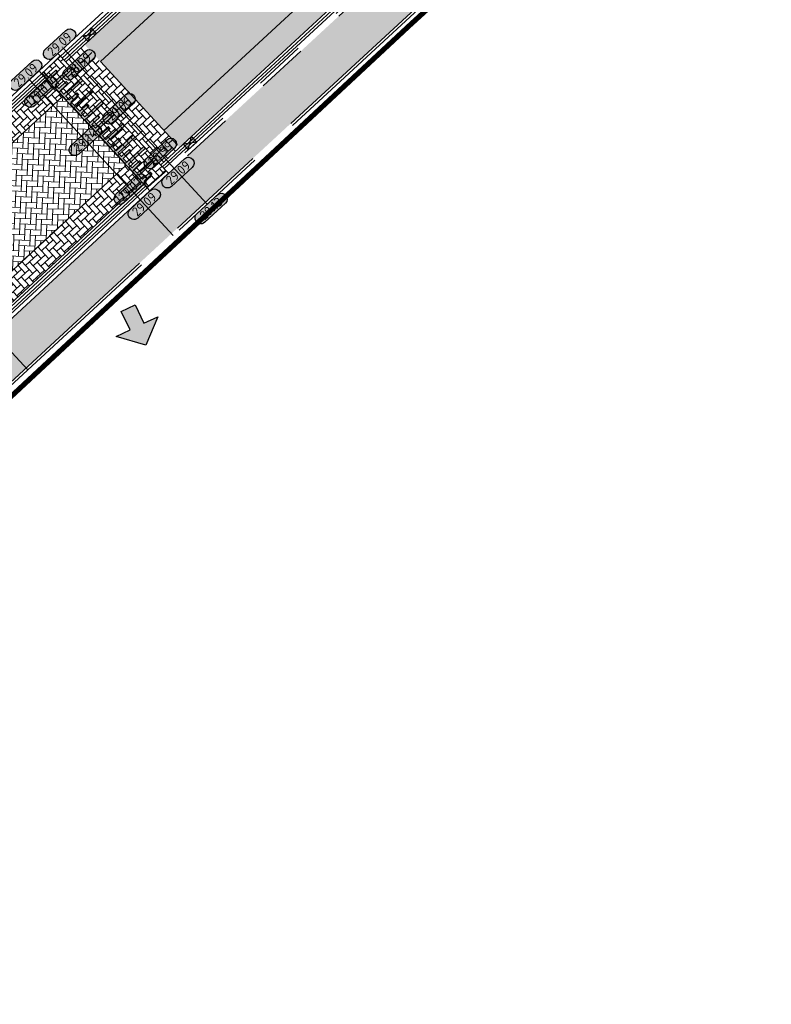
# Model space of a CAD drawing. Header units: metres. Extents: x 199937 to 201628, y 374508 to 375260.
# Tile 109 of 183: x 201420 to 201449, y 374759 to 374797. Entities that reach past the tile are written whole.
import ezdxf
from ezdxf.enums import TextEntityAlignment as Align

# ---------------------------------------------------------------- set-up
doc = ezdxf.new("R2010")
doc.units = ezdxf.units.M
for name, pattern in [('VH-OPSLUITBAND_100X200', [16, 8, -2, 4, -2]), ('VH-OPSLUITBAND_150X250', [24, 16, -2, 4, -2]), ('VH-TROTTOIRBAND_130-150', [15, 5, -2, 2, -2, 2, -2]), ('XX-PROJECTGRENS', [18, 12, -3, 0, -3])]:
    doc.linetypes.add(name, pattern=pattern)
doc.layers.add('000___INRIT-PIJL', color=252, linetype='Continuous')
doc.layers.add('N-WE-KG-GRENS_PROJECT-G', color=7, linetype='XX-PROJECTGRENS', lineweight=35, transparency=0.45)
for name, color, linetype, lineweight in [('N-WE-OG-HOOGTELIJN-G', 7, 'Continuous', 25), ('N-WE-RI-KOLK-S', 7, 'Continuous', 25), ('N-WE-VH-DREMPEL-G', 30, 'Continuous', 35), ('N-WE-VH-DWARSHELLING-S', 7, 'Continuous', 25), ('N-WE-VH-GOOT-G', 170, 'Continuous', 35), ('N-WE-VH-KANTOPSLUITING_OPSLUITBAND_100X200-G', 150, 'VH-OPSLUITBAND_100X200', 35), ('N-WE-VH-KANTOPSLUITING_OPSLUITBAND_150X250-G', 150, 'VH-OPSLUITBAND_150X250', 35), ('N-WE-VH-KANTOPSLUITING_TROTTOIRBAND_130 150-G', 210, 'VH-TROTTOIRBAND_130-150', 35), ('N-WE-VH-KANTOPSLUITING_VERLOOPBAND-S', 251, 'Continuous', 25), ('N-WE-VH-KANTVERHARDING_STREKLAAG-G', 60, 'Continuous', 18), ('N-WE-VH-VERHARDING_BETONSTRAATSTEEN-G', 252, 'Continuous', 35), ('N-WE-VH-VERHARDING_TEGEL-A', 252, 'Continuous', 18), ('N-WE-VW-MARKERING-G', 7, 'Continuous', 35), ('N-WE-VW-MARKERING-V', 7, 'Continuous', 18), ('X-XX-AL-HOOGTELABEL-S', 7, 'Continuous', 25)]:
    doc.layers.add(name, color=color, linetype=linetype, lineweight=lineweight)
doc.layers.add('N-WE-VH-VERHARDING_BETONSTRAATSTEEN_HEIDE-A', color=7, linetype='Continuous', lineweight=0, true_color=0x986657)
doc.layers.add('N-WE-VH-VERHARDING_BETONSTRAATSTEEN_ROOD-A', color=7, linetype='Continuous', lineweight=0, true_color=0xa92c0a)
doc.styles.add('NLCS-ISO-ANNOTATIEF-T18', font='NLCS-ISO.ttf', dxfattribs={"height": 1.8})
pattern_1 = [(132.7228, (201417.6974, 374785.41283), (-0.2967503, 0.0118005), [0.63, -0.21]), (42.7228, (201417.38885, 374785.12788), (-0.2967503, 0.0118005), [0.63, -0.21])]
pattern_2 = [(131.98840534, (0, 0), (-0.29657468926, 0.01560300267), [0.63, -0.21]), (41.98840534, (-0.31218, -0.28097), (-0.29657468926, 0.01560300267), [0.63, -0.21])]

# ---------------------------------------------------------------- blocks, each defined once
blk = doc.blocks.new('inrit')
h = blk.add_hatch(color=256)
h.dxf.hatch_style = 1
h.paths.add_polyline_path([(0.3, 1), (-0.3, 1), (-0.3, 1.8), (-0.9, 1.8), (0, 2.6), (0.9, 1.8), (0.3, 1.8)])
at = {"color": 3, "flags": 128}
blk.add_lwpolyline([(0.3, 1), (-0.3, 1), (-0.3, 1.8), (-0.9, 1.8), (0, 2.6), (0.9, 1.8), (0.3, 1.8), (0.3, 1)], dxfattribs=at)
blk = doc.blocks.new('SVH-VERLOOPBAND_TROTTOIRBAND 130 150X250 HD_OPSLUITBAND 150X250 HD_L1000_RECHTS-MM')
at = {"linetype": 'Continuous', "lineweight": 0}
blk.add_lwpolyline([(0, 0), (1000, 0), (1000, 150), (0, 150)], close=True, dxfattribs=at)
blk.add_lwpolyline([(0, 20), (100, 20), (900, 0)], dxfattribs=at)
blk = doc.blocks.new('SVH-VERLOOPBAND_TROTTOIRBAND 130 150X250 HD_OPSLUITBAND 150X250 HD_L1000_LINKS-MM')
at = {"linetype": 'Continuous', "lineweight": 0}
blk.add_lwpolyline([(0, 0), (-1000, 0), (-1000, 150), (0, 150)], close=True, dxfattribs=at)
blk.add_lwpolyline([(0, 20), (-100, 20), (-900, 0)], dxfattribs=at)
blk = doc.blocks.new('*U283')
h = blk.add_hatch(color=253)
h.dxf.hatch_style = 1
edge = h.paths.add_edge_path()
edge.add_line((2.73, 1.13), (-2.73, 1.13))
edge.add_arc((-2.73, 0), 1.13, 90, 270)
edge.add_line((-2.73, -1.13), (2.73, -1.13))
edge.add_arc((2.73, 0), 1.13, 270, 450)
blk.add_lwpolyline([(2.73, 1.13), (-2.73, 1.13, 1), (-2.73, -1.13), (2.73, -1.13, 1)], format="xyb", close=True)
at = {"style": 'NLCS-ISO-ANNOTATIEF-T18'}
blk.add_attdef('HGT', text='', height=1.8, dxfattribs=at).set_placement((0, 0), align=Align.MIDDLE_CENTER)
blk = doc.blocks.new('*U589')
blk.add_solid([(0, 0), (2.722, 0.25), (5.445, 0)])
blk = doc.blocks.new('*U590')
blk.add_solid([(0, 0), (0, -0.25), (1.8, 0)])
blk = doc.blocks.new('N-SRI-KOLK_STRAAT_450X300-SO')
h = blk.add_hatch(color=256)
h.dxf.hatch_style = 1
h.paths.add_polyline_path([(0, 0.75), (-1.125, 1.5), (-1.125, 0)])
h.paths.add_polyline_path([(1.125, 0), (1.125, 1.5), (0, 0.75)])
for p, q in [((-1.125, 0), (1.125, 1.5)), ((1.125, 0), (-1.125, 1.5))]:
    blk.add_line(p, q)
at = {"flags": 128}
blk.add_lwpolyline([(-1.125, 0), (1.125, 0), (1.125, 1.5), (-1.125, 1.5)], close=True, dxfattribs=at)

msp = doc.modelspace()

# ---------------------------------------------------------------- hatches: boundary and pattern name
at = {"layer": 'N-WE-VH-VERHARDING_BETONSTRAATSTEEN_HEIDE-A', "true_color": 0x986657}
h = msp.add_hatch(dxfattribs=at)
h.set_pattern_fill('AVH-HEI_BSS_KEIFRMT_KEPER-SO', color=25, scale=2, angle=131.9884, pattern_type=2)
h.set_pattern_definition(pattern_2)
edge = h.paths.add_edge_path()
edge.add_line((201484.817, 374850.91), (201484.239, 374851.599))
edge.add_arc((202028.403, 374196.806), 851.393, 129.728167, 131.435343)
edge.add_arc((204334.327, 371678.468), 4265.853, 132.270619, 132.871912)
edge.add_line((201432.004, 374804.812), (201422.454, 374795.992))
edge.add_line((201422.454, 374795.992), (201423.065, 374795.331))
edge.add_line((201423.065, 374795.331), (201432.616, 374804.151))
edge.add_arc((204334.327, 371678.468), 4264.953, 132.270708, 132.871927, ccw=False)
edge.add_arc((202028.403, 374196.806), 850.493, 129.727887, 131.434901, ccw=False)
h = msp.add_hatch(dxfattribs=at)
h.set_pattern_fill('AVH-HEI_BSS_KEIFRMT_KEPER-SO', color=25, scale=2, angle=131.9884, pattern_type=2)
h.set_pattern_definition(pattern_2)
edge = h.paths.add_edge_path()
edge.add_line((201487.738, 374847.428), (201487.16, 374848.118))
edge.add_arc((202028.403, 374196.806), 846.848, 129.726744, 131.433104)
edge.add_arc((204334.327, 371678.468), 4261.308, 132.271065, 132.871991)
edge.add_line((201435.092, 374801.477), (201425.538, 374792.653))
edge.add_line((201425.538, 374792.653), (201426.148, 374791.992))
edge.add_line((201426.148, 374791.992), (201435.703, 374800.816))
edge.add_arc((204334.327, 371678.468), 4260.408, 132.271154, 132.872007, ccw=False)
edge.add_arc((202028.403, 374196.806), 845.948, 129.72646, 131.432658, ccw=False)
h = msp.add_hatch(dxfattribs=at)
h.set_pattern_fill('AVH-HEI_BSS_KEIFRMT_KEPER-SO', color=25, scale=2, angle=-47.2772, pattern_type=2)
h.set_pattern_definition([(312.7228, (201422.45428, 374795.99218), (0.29675, -0.0118005), [0.63, -0.21]), (222.7228, (201422.76283, 374796.27713), (0.29675, -0.0118005), [0.63, -0.21])])
h.paths.add_polyline_path([(201422.454, 374795.992), (201421.72, 374795.314), (201425.414, 374791.314), (201426.148, 374791.992)])
h = msp.add_hatch(dxfattribs=at)
h.set_pattern_fill('AVH-HEI_BSS_KEIFRMT_KEPER-SO', color=25, scale=2, angle=132.7228, pattern_type=2)
h.set_pattern_definition(pattern_1)
h.paths.add_polyline_path([(201421.596, 374793.974), (201420.985, 374794.635), (201414.579, 374788.72), (201415.197, 374788.065)])
h = msp.add_hatch(dxfattribs=at)
h.set_pattern_fill('AVH-HEI_BSS_KEIFRMT_KEPER-SO', color=25, scale=2, angle=132.7228, pattern_type=2)
h.set_pattern_definition(pattern_1)
h.paths.add_polyline_path([(201424.679, 374790.635), (201424.068, 374791.296), (201417.697, 374785.413), (201418.315, 374784.758)])
at = {"layer": 'N-WE-VH-VERHARDING_BETONSTRAATSTEEN_ROOD-A'}
h = msp.add_hatch(dxfattribs=at)
h.set_pattern_fill('AVH-ROO_BSS_KEIFRMT_KEPER-SO', color=36, scale=2, angle=86.9884, pattern_type=2)
h.set_pattern_definition([(86.9884, (201425.53768, 374792.6534), (-0.198677, 0.22074296), [0.63, -0.21]), (356.9884, (201425.11826, 374792.67547), (-0.198677, 0.22074296), [0.63, -0.21])])
edge = h.paths.add_edge_path()
edge.add_line((201487.16, 374848.118), (201484.817, 374850.91))
edge.add_arc((202028.403, 374196.806), 850.493, 129.727887, 131.434901)
edge.add_arc((204334.327, 371678.468), 4264.953, 132.270708, 132.871927)
edge.add_line((201432.616, 374804.151), (201423.065, 374795.331))
edge.add_line((201423.065, 374795.331), (201423.114, 374795.278))
edge.add_line((201423.114, 374795.278), (201425.538, 374792.653))
edge.add_line((201425.538, 374792.653), (201435.092, 374801.477))
edge.add_arc((204334.327, 371678.468), 4261.308, 132.271065, 132.871991, ccw=False)
edge.add_arc((202028.403, 374196.806), 846.848, 129.726744, 131.433104, ccw=False)
h = msp.add_hatch(dxfattribs=at)
h.set_pattern_fill('AVH-ROO_BSS_KEIFRMT_KEPER-SO', color=36, scale=2, angle=312.72, pattern_type=2)
h.set_pattern_definition([(312.72, (201109.11427, 374903.02658), (0.29674974, -0.01181495), [0.63, -0.21]), (222.72, (201109.42284, 374903.31151), (0.29674974, -0.01181495), [0.63, -0.21])])
h.paths.add_polyline_path([(201424.883, 374790.415), (201425.617, 374791.093), (201421.516, 374795.534), (201420.781, 374794.856)])
h = msp.add_hatch(dxfattribs=at)
h.set_pattern_fill('AVH-ROO_BSS_KEIFRMT_KEPER-SO', color=36, scale=2, angle=87.7228, pattern_type=2)
h.set_pattern_definition([(87.72279629, (0, 0), (-0.20148996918, 0.2181783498), [0.63, -0.21]), (357.72279629, (-0.41967, 0.01669), (-0.20148996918, 0.2181783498), [0.63, -0.21])])
h.paths.add_polyline_path([(201424.068, 374791.296), (201421.596, 374793.974), (201415.197, 374788.065), (201417.697, 374785.413)])
at = {"layer": 'N-WE-VH-VERHARDING_TEGEL-A'}
h = msp.add_hatch(dxfattribs=at)
h.set_pattern_fill('AVH-TEGEL_300X300_HALFST-SO', color=256, scale=5, angle=39.8045, pattern_type=2)
h.set_pattern_definition([(39.80445, (201324.26073, 374708.32052), (0.13444474, 0.30728588), [0.3, -0.3]), (129.80445, (201324.26073, 374708.32052), (-0.23047014, -0.1920508), [])])
edge = h.paths.add_edge_path()
edge.add_line((201437.563, 374799.473), (201436.339, 374800.792))
edge.add_arc((204334.326, 371678.47), 4259.956, 132.865967, 132.872015)
edge.add_line((201436.009, 374800.486), (201417.494, 374783.388))
edge.add_arc((201147.762, 375075.448), 397.561, 310.67592, 312.72398, ccw=False)
edge.add_line((201406.884, 374773.935), (201408.058, 374772.569))
edge.add_arc((201147.763, 375075.448), 399.36, 310.67592, 312.72398)
edge.add_line((201418.715, 374782.065), (201437.232, 374799.165))
edge.add_arc((204334.333, 371678.461), 4258.167, 132.865967, 132.872046, ccw=False)
at = {"layer": 'N-WE-VW-MARKERING-V'}
h = msp.add_hatch(color=256, dxfattribs=at)
h.dxf.hatch_style = 1
h.paths.add_polyline_path([(201420.855, 374794.924), (201421.04, 374794.723), (201421.334, 374794.995), (201421.401, 374794.921), (201421.108, 374794.65), (201421.243, 374794.503), (201421.904, 374795.114), (201421.972, 374795.04), (201421.311, 374794.43), (201421.447, 374794.283), (201421.741, 374794.554), (201421.808, 374794.481), (201421.515, 374794.209), (201421.65, 374794.062), (201422.312, 374794.673), (201422.379, 374794.599), (201421.718, 374793.989), (201421.854, 374793.842), (201422.148, 374794.113), (201422.216, 374794.04), (201421.922, 374793.746), (201422.057, 374793.621), (201422.719, 374794.232), (201422.786, 374794.159), (201422.125, 374793.548), (201422.261, 374793.401), (201422.555, 374793.672), (201422.623, 374793.599), (201422.329, 374793.328), (201422.464, 374793.181), (201423.126, 374793.791), (201423.193, 374793.718), (201422.532, 374793.107), (201422.668, 374792.96), (201422.962, 374793.232), (201423.03, 374793.158), (201422.736, 374792.887), (201422.872, 374792.74), (201423.533, 374793.35), (201423.601, 374793.277), (201422.939, 374792.666), (201423.075, 374792.519), (201423.369, 374792.791), (201423.437, 374792.717), (201423.143, 374792.446), (201423.279, 374792.299), (201423.94, 374792.91), (201424.008, 374792.836), (201423.346, 374792.226), (201423.482, 374792.079), (201423.776, 374792.35), (201423.849, 374792.277), (201423.55, 374792.005), (201423.686, 374791.858), (201424.347, 374792.469), (201424.415, 374792.395), (201423.754, 374791.785), (201423.889, 374791.638), (201424.183, 374791.909), (201424.257, 374791.836), (201423.957, 374791.564), (201424.093, 374791.418), (201424.754, 374792.028), (201424.822, 374791.955), (201424.161, 374791.344), (201424.296, 374791.197), (201424.59, 374791.468), (201424.658, 374791.401), (201424.364, 374791.124), (201424.5, 374790.988), (201425.161, 374791.587), (201425.229, 374791.514), (201424.568, 374790.903), (201424.703, 374790.756), (201424.997, 374791.028), (201425.065, 374790.954), (201424.771, 374790.683), (201424.956, 374790.489), (201424.883, 374790.415), (201420.781, 374794.856)])

# ---------------------------------------------------------------- linework, layer by layer
at = {"layer": 'N-WE-KG-GRENS_PROJECT-G', "const_width": 0.2}
msp.add_lwpolyline([(201477.604, 374835.552), (201435.093, 374796.736), (201418.495, 374781.279), (201402.46, 374767.341), (201365.192, 374735.981, -0.057894)], format="xyb", dxfattribs=at)
at = {"layer": 'N-WE-OG-HOOGTELIJN-G'}
for points in [[(201421.632, 374795.841), (201427.222, 374789.78)], [(201420.309, 374794.62), (201425.899, 374788.56)], [(201414.645, 374789.393), (201420.239, 374783.336)]]:
    msp.add_lwpolyline(points, dxfattribs=at)
at = {"layer": 'N-WE-VH-DREMPEL-G'}
for points in [[(201421.516, 374795.534), (201425.617, 374791.093)], [(201420.781, 374794.856), (201424.883, 374790.415)]]:
    msp.add_lwpolyline(points, dxfattribs=at)
at = {"layer": 'N-WE-VH-GOOT-G'}
for points in [[(201485.008, 374852.238, 0.007743), (201464.973, 374835.097, 0.002624), (201432.004, 374804.812), (201421.72, 374795.314)], [(201488.507, 374848.067, 0.00774), (201468.606, 374831.042, 0.002622), (201435.703, 374800.816), (201425.414, 374791.314)]]:
    msp.add_lwpolyline(points, format="xyb", dxfattribs=at)
for points in [[(201420.985, 374794.635), (201414.579, 374788.72)], [(201424.679, 374790.635), (201418.315, 374784.758)]]:
    msp.add_lwpolyline(points, dxfattribs=at)
at = {"layer": 'N-WE-VH-KANTOPSLUITING_OPSLUITBAND_100X200-G'}
for points in [[(201354.471, 374635.544), (201322.484, 374701.961, -0.377093), (201324.261, 374708.321), (201349.927, 374725.034, 0.030867), (201364.973, 374736.211), (201404.902, 374769.886, 0.01153), (201418.715, 374782.065), (201437.232, 374799.165, -0.002621), (201470.107, 374829.366, -0.008043), (201490.748, 374847.001), (201500.316, 374855.027, -0.04419), (201510.881, 374862.407), (201510.959, 374862.452), (201514.565, 374864.469), (201520.257, 374867.14), (201530.618, 374871.918)], [(201354.561, 374635.587), (201322.574, 374702.004, -0.377093), (201324.315, 374708.237), (201349.981, 374724.95, 0.030867), (201365.037, 374736.134), (201404.967, 374769.809, 0.01153), (201418.783, 374781.992), (201437.3, 374799.092, -0.002621), (201470.174, 374829.291, -0.008043), (201490.812, 374846.924), (201500.38, 374854.951, -0.04419), (201510.931, 374862.32), (201511.008, 374862.365), (201514.611, 374864.38), (201520.299, 374867.049), (201530.659, 374871.828)]]:
    msp.add_lwpolyline(points, format="xyb", dxfattribs=at)
at = {"layer": 'N-WE-VH-KANTOPSLUITING_OPSLUITBAND_150X250-G', "linetype": 'Continuous'}
for points in [[(201420.68, 374794.966), (201414.272, 374789.048)], [(201420.781, 374794.856), (201414.373, 374788.938)], [(201424.883, 374790.415), (201418.521, 374784.54)], [(201424.984, 374790.305), (201418.622, 374784.429)]]:
    msp.add_lwpolyline(points, dxfattribs=at)
at = {"layer": 'N-WE-VH-KANTOPSLUITING_TROTTOIRBAND_130 150-G'}
for points in [[(201436.237, 374800.902, 0.000026), (201435.907, 374800.596), (201425.617, 374791.093)], [(201436.339, 374800.792, 0.000026), (201436.009, 374800.486), (201425.719, 374790.983)]]:
    msp.add_lwpolyline(points, format="xyb", dxfattribs=at)
for points in [[(201424.285, 374798.296), (201421.414, 374795.644)], [(201424.387, 374798.185), (201421.516, 374795.534)]]:
    msp.add_lwpolyline(points, dxfattribs=at)
at = {"layer": 'N-WE-VH-KANTVERHARDING_STREKLAAG-G'}
for points in [[(201484.879, 374852.391, 0.007743), (201464.839, 374835.246, 0.002624), (201431.868, 374804.958), (201421.584, 374795.461)], [(201484.944, 374852.315, 0.007743), (201464.906, 374835.172, 0.002624), (201431.936, 374804.885), (201421.652, 374795.387)], [(201488.572, 374847.99, 0.00774), (201468.672, 374830.967, 0.002622), (201435.771, 374800.743), (201425.481, 374791.24)], [(201488.636, 374847.914, 0.00774), (201468.739, 374830.893, 0.002622), (201435.839, 374800.67), (201425.549, 374791.167)]]:
    msp.add_lwpolyline(points, format="xyb", dxfattribs=at)
for points in [[(201420.849, 374794.782), (201414.442, 374788.865)], [(201420.917, 374794.709), (201414.511, 374788.792)], [(201424.747, 374790.562), (201418.383, 374784.685)], [(201424.815, 374790.488), (201418.452, 374784.612)]]:
    msp.add_lwpolyline(points, dxfattribs=at)
at = {"layer": 'N-WE-VH-VERHARDING_BETONSTRAATSTEEN-G'}
for points in [[(201484.817, 374850.91, 0.007448), (201465.573, 374834.427, 0.002623), (201432.616, 374804.151), (201423.065, 374795.331)], [(201487.16, 374848.118, 0.007446), (201468.005, 374831.712, 0.002622), (201435.092, 374801.477), (201425.538, 374792.653)]]:
    msp.add_lwpolyline(points, format="xyb", dxfattribs=at)
for points in [[(201423.065, 374795.331), (201426.07, 374792.076)], [(201421.596, 374793.974), (201415.197, 374788.065)], [(201424.068, 374791.296), (201417.697, 374785.413)]]:
    msp.add_lwpolyline(points, dxfattribs=at)
at = {"layer": 'N-WE-VW-MARKERING-G'}
msp.add_lwpolyline([(201420.855, 374794.924), (201421.04, 374794.723), (201421.334, 374794.995), (201421.401, 374794.921), (201421.108, 374794.65), (201421.243, 374794.503), (201421.904, 374795.114), (201421.972, 374795.04), (201421.311, 374794.43), (201421.447, 374794.283), (201421.741, 374794.554), (201421.808, 374794.481), (201421.515, 374794.209), (201421.65, 374794.062), (201422.312, 374794.673), (201422.379, 374794.599), (201421.718, 374793.989), (201421.854, 374793.842), (201422.148, 374794.113), (201422.216, 374794.04), (201421.922, 374793.746), (201422.057, 374793.621), (201422.719, 374794.232), (201422.786, 374794.159), (201422.125, 374793.548), (201422.261, 374793.401), (201422.555, 374793.672), (201422.623, 374793.599), (201422.329, 374793.328), (201422.464, 374793.181), (201423.126, 374793.791), (201423.193, 374793.718), (201422.532, 374793.107), (201422.668, 374792.96), (201422.962, 374793.232), (201423.03, 374793.158), (201422.736, 374792.887), (201422.872, 374792.74), (201423.533, 374793.35), (201423.601, 374793.277), (201422.939, 374792.666), (201423.075, 374792.519), (201423.369, 374792.791), (201423.437, 374792.717), (201423.143, 374792.446), (201423.279, 374792.299), (201423.94, 374792.91), (201424.008, 374792.836), (201423.346, 374792.226), (201423.482, 374792.079), (201423.776, 374792.35), (201423.849, 374792.277), (201423.55, 374792.005), (201423.686, 374791.858), (201424.347, 374792.469), (201424.415, 374792.395), (201423.754, 374791.785), (201423.889, 374791.638), (201424.183, 374791.909), (201424.257, 374791.836), (201423.957, 374791.564), (201424.093, 374791.418), (201424.754, 374792.028), (201424.822, 374791.955), (201424.161, 374791.344), (201424.296, 374791.197), (201424.59, 374791.468), (201424.658, 374791.401), (201424.364, 374791.124), (201424.5, 374790.988), (201425.161, 374791.587), (201425.229, 374791.514), (201424.568, 374790.903), (201424.703, 374790.756), (201424.997, 374791.028), (201425.065, 374790.954), (201424.771, 374790.683), (201424.956, 374790.489), (201424.883, 374790.415), (201420.781, 374794.856)], close=True, dxfattribs=at)

# ---------------------------------------------------------------- block references
at = {"layer": '000___INRIT-PIJL', "rotation": 205.3764185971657}
msp.add_blockref('inrit', (201423.72, 374786.645, 29.097), dxfattribs=at)
at = {"layer": 'N-WE-RI-KOLK-S', "xscale": 0.2, "yscale": 0.2, "zscale": 0.2}
for p, rotation in [((201422.548, 374796.487), 222.7227962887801), ((201426.649, 374792.046), 42.7227962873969)]:
    msp.add_blockref('N-SRI-KOLK_STRAAT_450X300-SO', p, dxfattribs=dict(at, rotation=rotation))
at = {"layer": 'N-WE-VH-DWARSHELLING-S'}
for name, p, rotation in [('*U589', (201423.317, 374796.789), 312.7227962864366), ('*U590', (201428.537, 374791.136), 132.7227962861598)]:
    msp.add_blockref(name, p, dxfattribs=dict(at, rotation=rotation))
at = {"layer": 'N-WE-VH-KANTOPSLUITING_VERLOOPBAND-S', "xscale": 0.001, "yscale": 0.001, "zscale": 0.001}
for name, p, rotation in [('SVH-VERLOOPBAND_TROTTOIRBAND 130 150X250 HD_OPSLUITBAND 150X250 HD_L1000_LINKS-MM', (201421.516, 374795.534), 42.72279628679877), ('SVH-VERLOOPBAND_TROTTOIRBAND 130 150X250 HD_OPSLUITBAND 150X250 HD_L1000_RECHTS-MM', (201425.617, 374791.093), 222.7227962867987)]:
    msp.add_blockref(name, p, dxfattribs=dict(at, rotation=rotation))
at = {"layer": 'X-XX-AL-HOOGTELABEL-S'}
ref = msp.add_blockref('*U283', (201421.478, 374796.007), dxfattribs=dict(at, xscale=-0.2, yscale=0.2, zscale=0.2, rotation=42.68715659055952))
ref.add_attrib('HGT', '29.09', dxfattribs={"layer": '0', "height": 0.36, "rotation": 42.6872, "style": 'NLCS-ISO-ANNOTATIEF-T18'}).set_placement((201421.479, 374796.007), align=Align.MIDDLE_CENTER)
ref = msp.add_blockref('*U283', (201422.234, 374795.202), dxfattribs=dict(at, xscale=-0.2, yscale=0.2, zscale=0.2, rotation=42.68715659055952))
ref.add_attrib('HGT', '28.99', dxfattribs={"layer": '0', "height": 0.36, "rotation": 42.6872, "style": 'NLCS-ISO-ANNOTATIEF-T18'}).set_placement((201422.234, 374795.202), align=Align.MIDDLE_CENTER)
ref = msp.add_blockref('*U283', (201420.16, 374794.802), dxfattribs=dict(at, xscale=-0.2, yscale=0.2, zscale=0.2, rotation=42.68715659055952))
ref.add_attrib('HGT', '29.09', dxfattribs={"layer": '0', "height": 0.36, "rotation": 42.6872, "style": 'NLCS-ISO-ANNOTATIEF-T18'}).set_placement((201420.16, 374794.803), align=Align.MIDDLE_CENTER)
ref = msp.add_blockref('*U283', (201420.751, 374794.141), dxfattribs=dict(at, xscale=-0.2, yscale=0.2, zscale=0.2, rotation=42.68715659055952))
ref.add_attrib('HGT', '29.07', dxfattribs={"layer": '0', "height": 0.36, "rotation": 42.6872, "style": 'NLCS-ISO-ANNOTATIEF-T18'}).set_placement((201420.752, 374794.141), align=Align.MIDDLE_CENTER)
ref = msp.add_blockref('*U283', (201423.795, 374793.496), dxfattribs=dict(at, xscale=-0.2, yscale=0.2, zscale=0.2, rotation=42.68715659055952))
ref.add_attrib('HGT', '29.06', dxfattribs={"layer": '0', "height": 0.36, "rotation": 42.6872, "style": 'NLCS-ISO-ANNOTATIEF-T18'}).set_placement((201423.795, 374793.496), align=Align.MIDDLE_CENTER)
ref = msp.add_blockref('*U283', (201422.478, 374792.269), dxfattribs=dict(at, xscale=-0.2, yscale=0.2, zscale=0.2, rotation=42.68715659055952))
ref.add_attrib('HGT', '29.14', dxfattribs={"layer": '0', "height": 0.36, "rotation": 42.6872, "style": 'NLCS-ISO-ANNOTATIEF-T18'}).set_placement((201422.478, 374792.269), align=Align.MIDDLE_CENTER)
ref = msp.add_blockref('*U283', (201425.4, 374791.755), dxfattribs=dict(at, xscale=-0.2, yscale=0.2, zscale=0.2, rotation=42.68715659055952))
ref.add_attrib('HGT', '28.99', dxfattribs={"layer": '0', "height": 0.36, "rotation": 42.6872, "style": 'NLCS-ISO-ANNOTATIEF-T18'}).set_placement((201425.401, 374791.755), align=Align.MIDDLE_CENTER)
ref = msp.add_blockref('*U283', (201426.087, 374791.01), dxfattribs=dict(at, xscale=-0.2, yscale=0.2, zscale=0.2, rotation=42.68715659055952))
ref.add_attrib('HGT', '29.09', dxfattribs={"layer": '0', "height": 0.36, "rotation": 42.6872, "style": 'NLCS-ISO-ANNOTATIEF-T18'}).set_placement((201426.088, 374791.011), align=Align.MIDDLE_CENTER)
ref = msp.add_blockref('*U283', (201424.228, 374790.371), dxfattribs=dict(at, xscale=-0.2, yscale=0.2, zscale=0.2, rotation=42.68715659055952))
ref.add_attrib('HGT', '29.07', dxfattribs={"layer": '0', "height": 0.36, "rotation": 42.6872, "style": 'NLCS-ISO-ANNOTATIEF-T18'}).set_placement((201424.229, 374790.371), align=Align.MIDDLE_CENTER)
ref = msp.add_blockref('*U283', (201424.773, 374789.78), dxfattribs=dict(at, xscale=-0.2, yscale=0.2, zscale=0.2, rotation=42.68715659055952))
ref.add_attrib('HGT', '29.09', dxfattribs={"layer": '0', "height": 0.36, "rotation": 42.6872, "style": 'NLCS-ISO-ANNOTATIEF-T18'}).set_placement((201424.774, 374789.78), align=Align.MIDDLE_CENTER)
ref = msp.add_blockref('*U283', (201427.375, 374789.614), dxfattribs=dict(at, xscale=-0.2, yscale=0.2, zscale=0.2, rotation=42.68715659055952))
ref.add_attrib('HGT', '29.13', dxfattribs={"layer": '0', "height": 0.36, "rotation": 42.6872, "style": 'NLCS-ISO-ANNOTATIEF-T18'}).set_placement((201427.376, 374789.614), align=Align.MIDDLE_CENTER)

doc.saveas('drawing.dxf')
